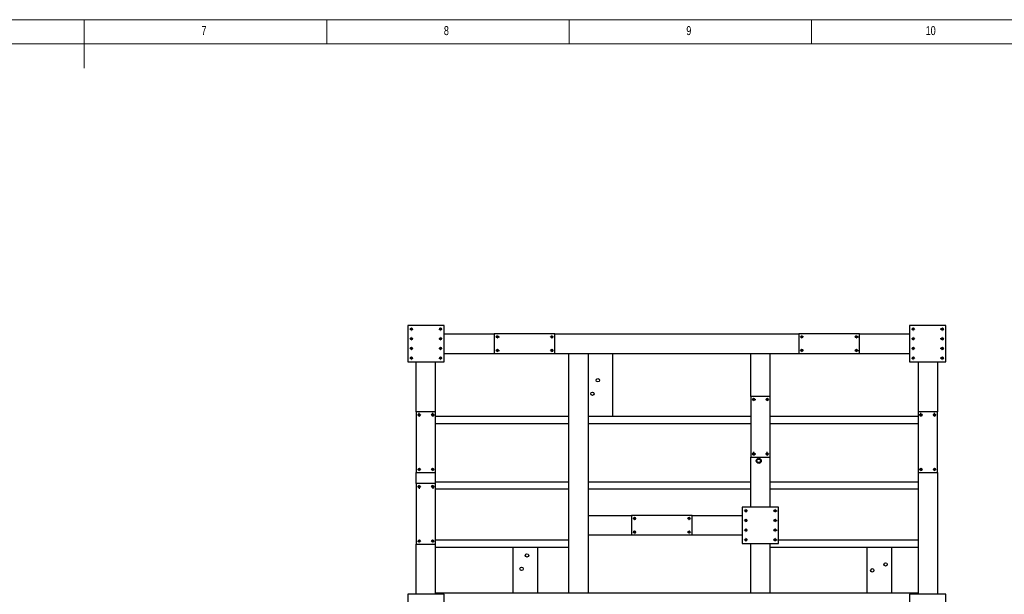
# Model space of a CAD drawing. Header units: millimetres. Extents: x 5 to 3649, y 4 to 418.
# Tile 104 of 105: x 3343 to 3546, y 299 to 418. Entities that reach past the tile are written whole.
import ezdxf

# ---------------------------------------------------------------- set-up
doc = ezdxf.new("R2010")
doc.units = ezdxf.units.MM
doc.linetypes.add('CENTERX2', pattern=[20.32, 12.7, -2.54, 2.54, -2.54])
for name, color, linetype in [('NOTES', 6, 'Continuous'), ('TRAIT-FINS', 9, 'Continuous'), ('TRAIT-MIXTES', 3, 'CENTERX2')]:
    doc.layers.add(name, color=color, linetype=linetype)
doc.layers.add('TRAIT-FORT', color=4, linetype='Continuous', lineweight=25)
doc.styles.add('SLDTEXTSTYLE0', font='TXT', dxfattribs={"width": 0.75})

# ---------------------------------------------------------------- blocks, each defined once
blk = doc.blocks.new('SW_CENTERMARKSYMBOL_569')
at = {"layer": 'TRAIT-MIXTES', "color": 0}
for p, q in [((-0.4, 0), (-0.4125, 0)), ((0, 0), (-0.2, 0)), ((0, 0.4), (0, 0.4125)), ((0, 0), (0, 0.2)), ((0, 0), (0, -0.2)), ((0, 0), (0.2, 0)), ((0.4, 0), (0.4125, 0)), ((0, -0.4), (0, -0.4125))]:
    blk.add_line(p, q, dxfattribs=at)
blk = doc.blocks.new('SW_CENTERMARKSYMBOL_570')
at = {"layer": 'TRAIT-MIXTES', "color": 0}
for p, q in [((-0.4, 0), (-0.4125, 0)), ((0, 0), (-0.2, 0)), ((0, 0.4), (0, 0.4125)), ((0, 0), (0, 0.2)), ((0, 0), (0, -0.2)), ((0, 0), (0.2, 0)), ((0.4, 0), (0.4125, 0)), ((0, -0.4), (0, -0.4125))]:
    blk.add_line(p, q, dxfattribs=at)
blk = doc.blocks.new('SW_CENTERMARKSYMBOL_571')
at = {"layer": 'TRAIT-MIXTES', "color": 0}
for p, q in [((-0.4, 0), (-0.4125, 0)), ((0, 0), (-0.2, 0)), ((0, 0.4), (0, 0.4125)), ((0, 0), (0, 0.2)), ((0, 0), (0, -0.2)), ((0, 0), (0.2, 0)), ((0.4, 0), (0.4125, 0)), ((0, -0.4), (0, -0.4125))]:
    blk.add_line(p, q, dxfattribs=at)
blk = doc.blocks.new('SW_CENTERMARKSYMBOL_572')
at = {"layer": 'TRAIT-MIXTES', "color": 0}
for p, q in [((-0.4, 0), (-0.4125, 0)), ((0, 0), (-0.2, 0)), ((0, 0.4), (0, 0.4125)), ((0, 0), (0, 0.2)), ((0, 0), (0, -0.2)), ((0, 0), (0.2, 0)), ((0.4, 0), (0.4125, 0)), ((0, -0.4), (0, -0.4125))]:
    blk.add_line(p, q, dxfattribs=at)
blk = doc.blocks.new('SW_CENTERMARKSYMBOL_605')
at = {"layer": 'TRAIT-MIXTES', "color": 0}
for p, q in [((-0.4, 0), (-0.4125, 0)), ((0, 0), (-0.2, 0)), ((0, 0.4), (0, 0.4125)), ((0, 0), (0, 0.2)), ((0, 0), (0, -0.2)), ((0, 0), (0.2, 0)), ((0.4, 0), (0.4125, 0)), ((0, -0.4), (0, -0.4125))]:
    blk.add_line(p, q, dxfattribs=at)
blk = doc.blocks.new('SW_CENTERMARKSYMBOL_606')
at = {"layer": 'TRAIT-MIXTES', "color": 0}
for p, q in [((-0.4, 0), (-0.4125, 0)), ((0, 0), (-0.2, 0)), ((0, 0.4), (0, 0.4125)), ((0, 0), (0, 0.2)), ((0, 0), (0, -0.2)), ((0, 0), (0.2, 0)), ((0.4, 0), (0.4125, 0)), ((0, -0.4), (0, -0.4125))]:
    blk.add_line(p, q, dxfattribs=at)
blk = doc.blocks.new('SW_CENTERMARKSYMBOL_607')
at = {"layer": 'TRAIT-MIXTES', "color": 0}
for p, q in [((-0.4, 0), (-0.4125, 0)), ((0, 0), (-0.2, 0)), ((0, 0.4), (0, 0.4125)), ((0, 0), (0, 0.2)), ((0, 0), (0, -0.2)), ((0, 0), (0.2, 0)), ((0.4, 0), (0.4125, 0)), ((0, -0.4), (0, -0.4125))]:
    blk.add_line(p, q, dxfattribs=at)
blk = doc.blocks.new('SW_CENTERMARKSYMBOL_608')
at = {"layer": 'TRAIT-MIXTES', "color": 0}
for p, q in [((-0.4, 0), (-0.4125, 0)), ((0, 0), (-0.2, 0)), ((0, 0.4), (0, 0.4125)), ((0, 0), (0, 0.2)), ((0, 0), (0, -0.2)), ((0, 0), (0.2, 0)), ((0.4, 0), (0.4125, 0)), ((0, -0.4), (0, -0.4125))]:
    blk.add_line(p, q, dxfattribs=at)
blk = doc.blocks.new('SW_CENTERMARKSYMBOL_609')
at = {"layer": 'TRAIT-MIXTES', "color": 0}
for p, q in [((-0.4, 0), (-0.4125, 0)), ((0, 0), (-0.2, 0)), ((0, 0.4), (0, 0.4125)), ((0, 0), (0, 0.2)), ((0, 0), (0, -0.2)), ((0, 0), (0.2, 0)), ((0.4, 0), (0.4125, 0)), ((0, -0.4), (0, -0.4125))]:
    blk.add_line(p, q, dxfattribs=at)
blk = doc.blocks.new('SW_CENTERMARKSYMBOL_610')
at = {"layer": 'TRAIT-MIXTES', "color": 0}
for p, q in [((-0.4, 0), (-0.4125, 0)), ((0, 0), (-0.2, 0)), ((0, 0.4), (0, 0.4125)), ((0, 0), (0, 0.2)), ((0, 0), (0, -0.2)), ((0, 0), (0.2, 0)), ((0.4, 0), (0.4125, 0)), ((0, -0.4), (0, -0.4125))]:
    blk.add_line(p, q, dxfattribs=at)
blk = doc.blocks.new('SW_CENTERMARKSYMBOL_611')
at = {"layer": 'TRAIT-MIXTES', "color": 0}
for p, q in [((-0.4, 0), (-0.4125, 0)), ((0, 0), (-0.2, 0)), ((0, 0.4), (0, 0.4125)), ((0, 0), (0, 0.2)), ((0, 0), (0, -0.2)), ((0, 0), (0.2, 0)), ((0.4, 0), (0.4125, 0)), ((0, -0.4), (0, -0.4125))]:
    blk.add_line(p, q, dxfattribs=at)
blk = doc.blocks.new('SW_CENTERMARKSYMBOL_612')
at = {"layer": 'TRAIT-MIXTES', "color": 0}
for p, q in [((-0.4, 0), (-0.4125, 0)), ((0, 0), (-0.2, 0)), ((0, 0.4), (0, 0.4125)), ((0, 0), (0, 0.2)), ((0, 0), (0, -0.2)), ((0, 0), (0.2, 0)), ((0.4, 0), (0.4125, 0)), ((0, -0.4), (0, -0.4125))]:
    blk.add_line(p, q, dxfattribs=at)
blk = doc.blocks.new('SW_CENTERMARKSYMBOL_695')
at = {"layer": 'TRAIT-MIXTES', "color": 0}
for p, q in [((-0.4, 0), (-0.4125, 0)), ((0, 0), (-0.2, 0)), ((0, 0.4), (0, 0.4125)), ((0, 0), (0, 0.2)), ((0, 0), (0, -0.2)), ((0, 0), (0.2, 0)), ((0.4, 0), (0.4125, 0)), ((0, -0.4), (0, -0.4125))]:
    blk.add_line(p, q, dxfattribs=at)
blk = doc.blocks.new('SW_CENTERMARKSYMBOL_696')
at = {"layer": 'TRAIT-MIXTES', "color": 0}
for p, q in [((-0.4, 0), (-0.4125, 0)), ((0, 0), (-0.2, 0)), ((0, 0.4), (0, 0.4125)), ((0, 0), (0, 0.2)), ((0, 0), (0, -0.2)), ((0, 0), (0.2, 0)), ((0.4, 0), (0.4125, 0)), ((0, -0.4), (0, -0.4125))]:
    blk.add_line(p, q, dxfattribs=at)
blk = doc.blocks.new('SW_CENTERMARKSYMBOL_697')
at = {"layer": 'TRAIT-MIXTES', "color": 0}
for p, q in [((-0.4, 0), (-0.4125, 0)), ((0, 0), (-0.2, 0)), ((0, 0.4), (0, 0.4125)), ((0, 0), (0, 0.2)), ((0, 0), (0, -0.2)), ((0, 0), (0.2, 0)), ((0.4, 0), (0.4125, 0)), ((0, -0.4), (0, -0.4125))]:
    blk.add_line(p, q, dxfattribs=at)
blk = doc.blocks.new('SW_CENTERMARKSYMBOL_698')
at = {"layer": 'TRAIT-MIXTES', "color": 0}
for p, q in [((-0.4, 0), (-0.4125, 0)), ((0, 0), (-0.2, 0)), ((0, 0.4), (0, 0.4125)), ((0, 0), (0, 0.2)), ((0, 0), (0, -0.2)), ((0, 0), (0.2, 0)), ((0.4, 0), (0.4125, 0)), ((0, -0.4), (0, -0.4125))]:
    blk.add_line(p, q, dxfattribs=at)
blk = doc.blocks.new('SW_CENTERMARKSYMBOL_699')
at = {"layer": 'TRAIT-MIXTES', "color": 0}
for p, q in [((-0.4, 0), (-0.4125, 0)), ((0, 0), (-0.2, 0)), ((0, 0.4), (0, 0.4125)), ((0, 0), (0, 0.2)), ((0, 0), (0, -0.2)), ((0, 0), (0.2, 0)), ((0.4, 0), (0.4125, 0)), ((0, -0.4), (0, -0.4125))]:
    blk.add_line(p, q, dxfattribs=at)
blk = doc.blocks.new('SW_CENTERMARKSYMBOL_700')
at = {"layer": 'TRAIT-MIXTES', "color": 0}
for p, q in [((-0.4, 0), (-0.4125, 0)), ((0, 0), (-0.2, 0)), ((0, 0.4), (0, 0.4125)), ((0, 0), (0, 0.2)), ((0, 0), (0, -0.2)), ((0, 0), (0.2, 0)), ((0.4, 0), (0.4125, 0)), ((0, -0.4), (0, -0.4125))]:
    blk.add_line(p, q, dxfattribs=at)
blk = doc.blocks.new('SW_CENTERMARKSYMBOL_701')
at = {"layer": 'TRAIT-MIXTES', "color": 0}
for p, q in [((-0.4, 0), (-0.4125, 0)), ((0, 0), (-0.2, 0)), ((0, 0.4), (0, 0.4125)), ((0, 0), (0, 0.2)), ((0, 0), (0, -0.2)), ((0, 0), (0.2, 0)), ((0.4, 0), (0.4125, 0)), ((0, -0.4), (0, -0.4125))]:
    blk.add_line(p, q, dxfattribs=at)
blk = doc.blocks.new('SW_CENTERMARKSYMBOL_702')
at = {"layer": 'TRAIT-MIXTES', "color": 0}
for p, q in [((-0.4, 0), (-0.4125, 0)), ((0, 0), (-0.2, 0)), ((0, 0.4), (0, 0.4125)), ((0, 0), (0, 0.2)), ((0, 0), (0, -0.2)), ((0, 0), (0.2, 0)), ((0.4, 0), (0.4125, 0)), ((0, -0.4), (0, -0.4125))]:
    blk.add_line(p, q, dxfattribs=at)
blk = doc.blocks.new('SW_CENTERMARKSYMBOL_743')
at = {"layer": 'TRAIT-MIXTES', "color": 0}
for p, q in [((-0.4, 0), (-0.4125, 0)), ((0, 0), (-0.2, 0)), ((0, 0.4), (0, 0.4125)), ((0, 0), (0, 0.2)), ((0, 0), (0, -0.2)), ((0, 0), (0.2, 0)), ((0.4, 0), (0.4125, 0)), ((0, -0.4), (0, -0.4125))]:
    blk.add_line(p, q, dxfattribs=at)
blk = doc.blocks.new('SW_CENTERMARKSYMBOL_744')
at = {"layer": 'TRAIT-MIXTES', "color": 0}
for p, q in [((-0.4, 0), (-0.4125, 0)), ((0, 0), (-0.2, 0)), ((0, 0.4), (0, 0.4125)), ((0, 0), (0, 0.2)), ((0, 0), (0, -0.2)), ((0, 0), (0.2, 0)), ((0.4, 0), (0.4125, 0)), ((0, -0.4), (0, -0.4125))]:
    blk.add_line(p, q, dxfattribs=at)
blk = doc.blocks.new('SW_CENTERMARKSYMBOL_745')
at = {"layer": 'TRAIT-MIXTES', "color": 0}
for p, q in [((-0.4, 0), (-0.4125, 0)), ((0, 0), (-0.2, 0)), ((0, 0.4), (0, 0.4125)), ((0, 0), (0, 0.2)), ((0, 0), (0, -0.2)), ((0, 0), (0.2, 0)), ((0.4, 0), (0.4125, 0)), ((0, -0.4), (0, -0.4125))]:
    blk.add_line(p, q, dxfattribs=at)
blk = doc.blocks.new('SW_CENTERMARKSYMBOL_746')
at = {"layer": 'TRAIT-MIXTES', "color": 0}
for p, q in [((-0.4, 0), (-0.4125, 0)), ((0, 0), (-0.2, 0)), ((0, 0.4), (0, 0.4125)), ((0, 0), (0, 0.2)), ((0, 0), (0, -0.2)), ((0, 0), (0.2, 0)), ((0.4, 0), (0.4125, 0)), ((0, -0.4), (0, -0.4125))]:
    blk.add_line(p, q, dxfattribs=at)
blk = doc.blocks.new('SW_CENTERMARKSYMBOL_751')
at = {"layer": 'TRAIT-MIXTES', "color": 0}
for p, q in [((-0.4, 0), (-0.4125, 0)), ((0, 0), (-0.2, 0)), ((0, 0.4), (0, 0.4125)), ((0, 0), (0, 0.2)), ((0, 0), (0, -0.2)), ((0, 0), (0.2, 0)), ((0.4, 0), (0.4125, 0)), ((0, -0.4), (0, -0.4125))]:
    blk.add_line(p, q, dxfattribs=at)
blk = doc.blocks.new('SW_CENTERMARKSYMBOL_752')
at = {"layer": 'TRAIT-MIXTES', "color": 0}
for p, q in [((-0.4, 0), (-0.4125, 0)), ((0, 0), (-0.2, 0)), ((0, 0.4), (0, 0.4125)), ((0, 0), (0, 0.2)), ((0, 0), (0, -0.2)), ((0, 0), (0.2, 0)), ((0.4, 0), (0.4125, 0)), ((0, -0.4), (0, -0.4125))]:
    blk.add_line(p, q, dxfattribs=at)
blk = doc.blocks.new('SW_CENTERMARKSYMBOL_753')
at = {"layer": 'TRAIT-MIXTES', "color": 0}
for p, q in [((-0.4, 0), (-0.4125, 0)), ((0, 0), (-0.2, 0)), ((0, 0.4), (0, 0.4125)), ((0, 0), (0, 0.2)), ((0, 0), (0, -0.2)), ((0, 0), (0.2, 0)), ((0.4, 0), (0.4125, 0)), ((0, -0.4), (0, -0.4125))]:
    blk.add_line(p, q, dxfattribs=at)
blk = doc.blocks.new('SW_CENTERMARKSYMBOL_754')
at = {"layer": 'TRAIT-MIXTES', "color": 0}
for p, q in [((-0.4, 0), (-0.4125, 0)), ((0, 0), (-0.2, 0)), ((0, 0.4), (0, 0.4125)), ((0, 0), (0, 0.2)), ((0, 0), (0, -0.2)), ((0, 0), (0.2, 0)), ((0.4, 0), (0.4125, 0)), ((0, -0.4), (0, -0.4125))]:
    blk.add_line(p, q, dxfattribs=at)
blk = doc.blocks.new('SW_CENTERMARKSYMBOL_765')
at = {"layer": 'TRAIT-MIXTES', "color": 0}
for p, q in [((-0.4, 0), (-0.4125, 0)), ((0, 0), (-0.2, 0)), ((0, 0.4), (0, 0.4125)), ((0, 0), (0, 0.2)), ((0, 0), (0, -0.2)), ((0, 0), (0.2, 0)), ((0.4, 0), (0.4125, 0)), ((0, -0.4), (0, -0.4125))]:
    blk.add_line(p, q, dxfattribs=at)
blk = doc.blocks.new('SW_CENTERMARKSYMBOL_766')
at = {"layer": 'TRAIT-MIXTES', "color": 0}
for p, q in [((-0.4, 0), (-0.4125, 0)), ((0, 0), (-0.2, 0)), ((0, 0.4), (0, 0.4125)), ((0, 0), (0, 0.2)), ((0, 0), (0, -0.2)), ((0, 0), (0.2, 0)), ((0.4, 0), (0.4125, 0)), ((0, -0.4), (0, -0.4125))]:
    blk.add_line(p, q, dxfattribs=at)
blk = doc.blocks.new('SW_CENTERMARKSYMBOL_767')
at = {"layer": 'TRAIT-MIXTES', "color": 0}
for p, q in [((-0.4, 0), (-0.4125, 0)), ((0, 0), (-0.2, 0)), ((0, 0.4), (0, 0.4125)), ((0, 0), (0, 0.2)), ((0, 0), (0, -0.2)), ((0, 0), (0.2, 0)), ((0.4, 0), (0.4125, 0)), ((0, -0.4), (0, -0.4125))]:
    blk.add_line(p, q, dxfattribs=at)
blk = doc.blocks.new('SW_CENTERMARKSYMBOL_768')
at = {"layer": 'TRAIT-MIXTES', "color": 0}
for p, q in [((-0.4, 0), (-0.4125, 0)), ((0, 0), (-0.2, 0)), ((0, 0.4), (0, 0.4125)), ((0, 0), (0, 0.2)), ((0, 0), (0, -0.2)), ((0, 0), (0.2, 0)), ((0.4, 0), (0.4125, 0)), ((0, -0.4), (0, -0.4125))]:
    blk.add_line(p, q, dxfattribs=at)
blk = doc.blocks.new('SW_CENTERMARKSYMBOL_769')
at = {"layer": 'TRAIT-MIXTES', "color": 0}
for p, q in [((-0.4, 0), (-0.4125, 0)), ((0, 0), (-0.2, 0)), ((0, 0.4), (0, 0.4125)), ((0, 0), (0, 0.2)), ((0, 0), (0, -0.2)), ((0, 0), (0.2, 0)), ((0.4, 0), (0.4125, 0)), ((0, -0.4), (0, -0.4125))]:
    blk.add_line(p, q, dxfattribs=at)
blk = doc.blocks.new('SW_CENTERMARKSYMBOL_770')
at = {"layer": 'TRAIT-MIXTES', "color": 0}
for p, q in [((-0.4, 0), (-0.4125, 0)), ((0, 0), (-0.2, 0)), ((0, 0.4), (0, 0.4125)), ((0, 0), (0, 0.2)), ((0, 0), (0, -0.2)), ((0, 0), (0.2, 0)), ((0.4, 0), (0.4125, 0)), ((0, -0.4), (0, -0.4125))]:
    blk.add_line(p, q, dxfattribs=at)
blk = doc.blocks.new('SW_CENTERMARKSYMBOL_771')
at = {"layer": 'TRAIT-MIXTES', "color": 0}
for p, q in [((-0.4, 0), (-0.4125, 0)), ((0, 0), (-0.2, 0)), ((0, 0.4), (0, 0.4125)), ((0, 0), (0, 0.2)), ((0, 0), (0, -0.2)), ((0, 0), (0.2, 0)), ((0.4, 0), (0.4125, 0)), ((0, -0.4), (0, -0.4125))]:
    blk.add_line(p, q, dxfattribs=at)
blk = doc.blocks.new('SW_CENTERMARKSYMBOL_772')
at = {"layer": 'TRAIT-MIXTES', "color": 0}
for p, q in [((-0.4, 0), (-0.4125, 0)), ((0, 0), (-0.2, 0)), ((0, 0.4), (0, 0.4125)), ((0, 0), (0, 0.2)), ((0, 0), (0, -0.2)), ((0, 0), (0.2, 0)), ((0.4, 0), (0.4125, 0)), ((0, -0.4), (0, -0.4125))]:
    blk.add_line(p, q, dxfattribs=at)
blk = doc.blocks.new('SW_CENTERMARKSYMBOL_801')
at = {"layer": 'TRAIT-MIXTES', "color": 0}
for p, q in [((-0.4, 0), (-0.4125, 0)), ((0, 0), (-0.2, 0)), ((0, 0.4), (0, 0.4125)), ((0, 0), (0, 0.2)), ((0, 0), (0, -0.2)), ((0, 0), (0.2, 0)), ((0.4, 0), (0.4125, 0)), ((0, -0.4), (0, -0.4125))]:
    blk.add_line(p, q, dxfattribs=at)
blk = doc.blocks.new('SW_CENTERMARKSYMBOL_802')
at = {"layer": 'TRAIT-MIXTES', "color": 0}
for p, q in [((-0.4, 0), (-0.4125, 0)), ((0, 0), (-0.2, 0)), ((0, 0.4), (0, 0.4125)), ((0, 0), (0, 0.2)), ((0, 0), (0, -0.2)), ((0, 0), (0.2, 0)), ((0.4, 0), (0.4125, 0)), ((0, -0.4), (0, -0.4125))]:
    blk.add_line(p, q, dxfattribs=at)
blk = doc.blocks.new('SW_CENTERMARKSYMBOL_803')
at = {"layer": 'TRAIT-MIXTES', "color": 0}
for p, q in [((-0.4, 0), (-0.4125, 0)), ((0, 0), (-0.2, 0)), ((0, 0.4), (0, 0.4125)), ((0, 0), (0, 0.2)), ((0, 0), (0, -0.2)), ((0, 0), (0.2, 0)), ((0.4, 0), (0.4125, 0)), ((0, -0.4), (0, -0.4125))]:
    blk.add_line(p, q, dxfattribs=at)
blk = doc.blocks.new('SW_CENTERMARKSYMBOL_804')
at = {"layer": 'TRAIT-MIXTES', "color": 0}
for p, q in [((-0.4, 0), (-0.4125, 0)), ((0, 0), (-0.2, 0)), ((0, 0.4), (0, 0.4125)), ((0, 0), (0, 0.2)), ((0, 0), (0, -0.2)), ((0, 0), (0.2, 0)), ((0.4, 0), (0.4125, 0)), ((0, -0.4), (0, -0.4125))]:
    blk.add_line(p, q, dxfattribs=at)
blk = doc.blocks.new('SW_CENTERMARKSYMBOL_807')
at = {"layer": 'TRAIT-MIXTES', "color": 0}
for p, q in [((-0.4, 0), (-0.4125, 0)), ((0, 0), (-0.2, 0)), ((0, 0.4), (0, 0.4125)), ((0, 0), (0, 0.2)), ((0, 0), (0, -0.2)), ((0, 0), (0.2, 0)), ((0.4, 0), (0.4125, 0)), ((0, -0.4), (0, -0.4125))]:
    blk.add_line(p, q, dxfattribs=at)
blk = doc.blocks.new('SW_CENTERMARKSYMBOL_808')
at = {"layer": 'TRAIT-MIXTES', "color": 0}
for p, q in [((-0.4, 0), (-0.4125, 0)), ((0, 0), (-0.2, 0)), ((0, 0.4), (0, 0.4125)), ((0, 0), (0, 0.2)), ((0, 0), (0, -0.2)), ((0, 0), (0.2, 0)), ((0.4, 0), (0.4125, 0)), ((0, -0.4), (0, -0.4125))]:
    blk.add_line(p, q, dxfattribs=at)
blk = doc.blocks.new('SW_CENTERMARKSYMBOL_809')
at = {"layer": 'TRAIT-MIXTES', "color": 0}
for p, q in [((-0.4, 0), (-0.4125, 0)), ((0, 0), (-0.2, 0)), ((0, 0.4), (0, 0.4125)), ((0, 0), (0, 0.2)), ((0, 0), (0, -0.2)), ((0, 0), (0.2, 0)), ((0.4, 0), (0.4125, 0)), ((0, -0.4), (0, -0.4125))]:
    blk.add_line(p, q, dxfattribs=at)
blk = doc.blocks.new('SW_CENTERMARKSYMBOL_810')
at = {"layer": 'TRAIT-MIXTES', "color": 0}
for p, q in [((-0.4, 0), (-0.4125, 0)), ((0, 0), (-0.2, 0)), ((0, 0.4), (0, 0.4125)), ((0, 0), (0, 0.2)), ((0, 0), (0, -0.2)), ((0, 0), (0.2, 0)), ((0.4, 0), (0.4125, 0)), ((0, -0.4), (0, -0.4125))]:
    blk.add_line(p, q, dxfattribs=at)
blk = doc.blocks.new('SW_CENTERMARKSYMBOL_847')
at = {"layer": 'TRAIT-MIXTES', "color": 0}
for p, q in [((-0.4, 0), (-0.4125, 0)), ((0, 0), (-0.2, 0)), ((0, 0.4), (0, 0.4125)), ((0, 0), (0, 0.2)), ((0, 0), (0, -0.2)), ((0, 0), (0.2, 0)), ((0.4, 0), (0.4125, 0)), ((0, -0.4), (0, -0.4125))]:
    blk.add_line(p, q, dxfattribs=at)
blk = doc.blocks.new('SW_CENTERMARKSYMBOL_848')
at = {"layer": 'TRAIT-MIXTES', "color": 0}
for p, q in [((-0.4, 0), (-0.4125, 0)), ((0, 0), (-0.2, 0)), ((0, 0.4), (0, 0.4125)), ((0, 0), (0, 0.2)), ((0, 0), (0, -0.2)), ((0, 0), (0.2, 0)), ((0.4, 0), (0.4125, 0)), ((0, -0.4), (0, -0.4125))]:
    blk.add_line(p, q, dxfattribs=at)
blk = doc.blocks.new('SW_CENTERMARKSYMBOL_849')
at = {"layer": 'TRAIT-MIXTES', "color": 0}
for p, q in [((-0.4, 0), (-0.4125, 0)), ((0, 0), (-0.2, 0)), ((0, 0.4), (0, 0.4125)), ((0, 0), (0, 0.2)), ((0, 0), (0, -0.2)), ((0, 0), (0.2, 0)), ((0.4, 0), (0.4125, 0)), ((0, -0.4), (0, -0.4125))]:
    blk.add_line(p, q, dxfattribs=at)
blk = doc.blocks.new('SW_CENTERMARKSYMBOL_850')
at = {"layer": 'TRAIT-MIXTES', "color": 0}
for p, q in [((-0.4, 0), (-0.4125, 0)), ((0, 0), (-0.2, 0)), ((0, 0.4), (0, 0.4125)), ((0, 0), (0, 0.2)), ((0, 0), (0, -0.2)), ((0, 0), (0.2, 0)), ((0.4, 0), (0.4125, 0)), ((0, -0.4), (0, -0.4125))]:
    blk.add_line(p, q, dxfattribs=at)
blk = doc.blocks.new('SW_CENTERMARKSYMBOL_851')
at = {"layer": 'TRAIT-MIXTES', "color": 0}
for p, q in [((-0.4, 0), (-0.4125, 0)), ((0, 0), (-0.2, 0)), ((0, 0.4), (0, 0.4125)), ((0, 0), (0, 0.2)), ((0, 0), (0, -0.2)), ((0, 0), (0.2, 0)), ((0.4, 0), (0.4125, 0)), ((0, -0.4), (0, -0.4125))]:
    blk.add_line(p, q, dxfattribs=at)
blk = doc.blocks.new('SW_CENTERMARKSYMBOL_852')
at = {"layer": 'TRAIT-MIXTES', "color": 0}
for p, q in [((-0.4, 0), (-0.4125, 0)), ((0, 0), (-0.2, 0)), ((0, 0.4), (0, 0.4125)), ((0, 0), (0, 0.2)), ((0, 0), (0, -0.2)), ((0, 0), (0.2, 0)), ((0.4, 0), (0.4125, 0)), ((0, -0.4), (0, -0.4125))]:
    blk.add_line(p, q, dxfattribs=at)
blk = doc.blocks.new('SW_CENTERMARKSYMBOL_853')
at = {"layer": 'TRAIT-MIXTES', "color": 0}
for p, q in [((-0.4, 0), (-0.4125, 0)), ((0, 0), (-0.2, 0)), ((0, 0.4), (0, 0.4125)), ((0, 0), (0, 0.2)), ((0, 0), (0, -0.2)), ((0, 0), (0.2, 0)), ((0.4, 0), (0.4125, 0)), ((0, -0.4), (0, -0.4125))]:
    blk.add_line(p, q, dxfattribs=at)
blk = doc.blocks.new('SW_CENTERMARKSYMBOL_854')
at = {"layer": 'TRAIT-MIXTES', "color": 0}
for p, q in [((-0.4, 0), (-0.4125, 0)), ((0, 0), (-0.2, 0)), ((0, 0.4), (0, 0.4125)), ((0, 0), (0, 0.2)), ((0, 0), (0, -0.2)), ((0, 0), (0.2, 0)), ((0.4, 0), (0.4125, 0)), ((0, -0.4), (0, -0.4125))]:
    blk.add_line(p, q, dxfattribs=at)

msp = doc.modelspace()

# ---------------------------------------------------------------- linework, layer by layer
at = {"lineweight": 18}
for p, q in [((3648.645418, 417.502142), (3064.645418, 417.502142)), ((3356.645418, 417.502142), (3356.645418, 407.502142)), ((3406.645418, 412.502142), (3406.645418, 417.502142)), ((3456.645418, 417.502142), (3456.645418, 412.502142)), ((3506.645418, 412.502142), (3506.645418, 417.502142)), ((3643.645418, 412.502142), (3069.645418, 412.502142))]:
    msp.add_line(p, q, dxfattribs=at)
at = {"layer": 'TRAIT-FINS', "lineweight": 18}
for centre in [(3424.115008, 353.617963), (3430.115008, 353.617963), (3527.615008, 353.617963), (3533.615008, 353.617963), (3424.115008, 351.617963), (3430.115008, 351.617963), (3441.840008, 352.017963), (3453.090008, 352.017963), (3504.640008, 352.017963), (3515.890008, 352.017963), (3527.615008, 351.617963), (3533.615008, 351.617963), (3424.115008, 349.617963), (3430.115008, 349.617963), (3441.840008, 349.217963), (3453.090008, 349.217963), (3504.640008, 349.217963), (3515.890008, 349.217963), (3527.615008, 349.617963), (3533.615008, 349.617963), (3424.115008, 347.617963), (3430.115008, 347.617963), (3527.615008, 347.617963), (3533.615008, 347.617963), (3494.715008, 339.092963), (3497.515008, 339.092963), (3425.715008, 335.892963), (3428.515008, 335.892963), (3529.215008, 335.892963), (3532.015008, 335.892963), (3494.715008, 327.842963), (3497.515008, 327.842963), (3425.715008, 324.642963), (3428.515008, 324.642963), (3529.215008, 324.642963), (3532.015008, 324.642963), (3425.715008, 321.092963), (3428.515008, 321.092963), (3493.115008, 316.117963), (3499.115008, 316.117963), (3470.140008, 314.517963), (3481.390008, 314.517963), (3493.115008, 314.117963), (3499.115008, 314.117963), (3470.140008, 311.717963), (3481.390008, 311.717963), (3493.115008, 312.117963), (3499.115008, 312.117963), (3425.715008, 309.842963), (3428.515008, 309.842963), (3493.115008, 310.117963), (3499.115008, 310.117963)]:
    msp.add_arc(centre, 0.25, 255, 195, dxfattribs=at)
at = {"layer": 'TRAIT-FORT', "lineweight": 25}
for p, q in [((3430.865008, 354.367963), (3423.365008, 354.367963)), ((3423.365008, 354.367963), (3423.365008, 346.867963)), ((3430.865008, 346.867963), (3430.865008, 354.367963)), ((3534.365008, 354.367963), (3526.865008, 354.367963)), ((3526.865008, 354.367963), (3526.865008, 346.867963)), ((3534.365008, 346.867963), (3534.365008, 354.367963)), ((3430.865008, 352.617963), (3441.215008, 352.617963)), ((3453.715008, 352.617963), (3441.215008, 352.617963)), ((3441.215008, 352.617963), (3441.215008, 348.617963)), ((3453.715008, 352.617963), (3504.015008, 352.617963)), ((3453.715008, 348.617963), (3453.715008, 352.617963)), ((3516.515008, 352.617963), (3504.015008, 352.617963)), ((3504.015008, 352.617963), (3504.015008, 348.617963)), ((3516.515008, 352.617963), (3526.865008, 352.617963)), ((3516.515008, 348.617963), (3516.515008, 352.617963)), ((3430.865008, 348.617963), (3441.215008, 348.617963)), ((3441.215008, 348.617963), (3453.715008, 348.617963)), ((3453.715008, 348.617963), (3456.615008, 348.617963)), ((3456.615008, 299.117963), (3456.615008, 348.617963)), ((3456.615008, 348.617963), (3456.915008, 348.617963)), ((3456.915008, 348.617963), (3460.315008, 348.617963)), ((3460.315008, 348.617963), (3460.615008, 348.617963)), ((3460.615008, 315.117963), (3460.615008, 348.617963)), ((3460.615008, 348.617963), (3494.115008, 348.617963)), ((3465.615008, 348.617963), (3465.615008, 335.617832)), ((3494.115008, 339.717963), (3494.115008, 348.617963)), ((3494.115008, 348.617963), (3494.415008, 348.617963)), ((3494.415008, 348.617963), (3497.815008, 348.617963)), ((3497.815008, 348.617963), (3498.115008, 348.617963)), ((3498.115008, 339.717963), (3498.115008, 348.617963)), ((3498.115008, 348.617963), (3504.015008, 348.617963)), ((3504.015008, 348.617963), (3516.515008, 348.617963)), ((3516.515008, 348.617963), (3526.865008, 348.617963)), ((3423.365008, 346.867963), (3430.865008, 346.867963)), ((3425.115008, 336.517963), (3425.115008, 346.867963)), ((3429.115008, 336.517963), (3429.115008, 346.867963)), ((3526.865008, 346.867963), (3534.365008, 346.867963)), ((3528.615008, 346.867963), (3528.615008, 336.517963)), ((3532.615008, 346.867963), (3532.615008, 336.517963)), ((3494.115008, 339.717963), (3494.115008, 327.217963)), ((3498.115008, 339.717963), (3494.115008, 339.717963)), ((3498.115008, 327.217963), (3498.115008, 339.717963)), ((3425.115008, 336.517963), (3425.115008, 324.017963)), ((3429.115008, 336.517963), (3425.115008, 336.517963)), ((3429.115008, 324.017963), (3429.115008, 336.517963)), ((3429.115008, 335.617832), (3456.615008, 335.617832)), ((3460.615008, 335.617832), (3494.115008, 335.617832)), ((3498.115008, 335.617832), (3528.615008, 335.617832)), ((3528.615008, 336.517963), (3528.615008, 324.017963)), ((3532.615008, 336.517963), (3528.615008, 336.517963)), ((3532.615008, 324.017963), (3532.615008, 336.517963)), ((3429.115008, 334.117832), (3456.615008, 334.117832)), ((3460.615008, 334.117832), (3494.115008, 334.117832)), ((3498.115008, 334.117832), (3528.615008, 334.117832)), ((3494.115008, 316.867963), (3494.115008, 327.217963)), ((3494.115008, 327.217963), (3498.115008, 327.217963)), ((3498.115008, 316.867963), (3498.115008, 327.217963)), ((3425.115008, 321.717963), (3425.115008, 324.017963)), ((3425.115008, 324.017963), (3429.115008, 324.017963)), ((3429.115008, 321.717963), (3429.115008, 324.017963)), ((3528.615008, 324.017963), (3528.615008, 299.117963)), ((3528.615008, 324.017963), (3532.615008, 324.017963)), ((3532.615008, 324.017963), (3532.615008, 298.867963)), ((3425.115008, 321.717963), (3425.115008, 309.217963)), ((3429.115008, 321.717963), (3425.115008, 321.717963)), ((3429.115008, 322.117832), (3456.615008, 322.117832)), ((3429.115008, 309.217963), (3429.115008, 321.717963)), ((3460.615008, 322.117832), (3494.115008, 322.117832)), ((3498.115008, 322.117832), (3528.615008, 322.117832)), ((3429.115008, 320.617832), (3456.615008, 320.617832)), ((3460.615008, 320.617832), (3494.115008, 320.617832)), ((3498.115008, 320.617832), (3528.615008, 320.617832)), ((3499.865008, 316.867963), (3492.365008, 316.867963)), ((3492.365008, 316.867963), (3492.365008, 309.367963)), ((3499.865008, 309.367963), (3499.865008, 316.867963)), ((3460.615008, 315.117963), (3469.515008, 315.117963)), ((3460.615008, 314.817963), (3460.615008, 315.117963)), ((3460.615008, 311.417963), (3460.615008, 314.817963)), ((3469.515008, 315.117963), (3469.515008, 311.117963)), ((3482.015008, 315.117963), (3469.515008, 315.117963)), ((3482.015008, 315.117963), (3492.365008, 315.117963)), ((3482.015008, 311.117963), (3482.015008, 315.117963)), ((3460.615008, 311.117963), (3460.615008, 311.417963)), ((3460.615008, 311.117963), (3469.515008, 311.117963)), ((3460.615008, 299.117963), (3460.615008, 311.117963)), ((3469.515008, 311.117963), (3482.015008, 311.117963)), ((3482.015008, 311.117963), (3492.365008, 311.117963)), ((3425.115008, 298.867963), (3425.115008, 309.217963)), ((3425.115008, 309.217963), (3429.115008, 309.217963)), ((3429.115008, 310.117832), (3456.615008, 310.117832)), ((3429.115008, 299.117963), (3429.115008, 309.217963)), ((3492.365008, 309.367963), (3499.865008, 309.367963)), ((3494.115008, 299.117963), (3494.115008, 309.367963)), ((3498.115008, 299.117963), (3498.115008, 309.367963)), ((3498.902508, 310.117832), (3499.327508, 310.117832)), ((3499.865008, 310.117832), (3528.615008, 310.117832)), ((3429.115008, 308.617832), (3456.615008, 308.617832)), ((3445.115008, 299.117963), (3445.115008, 308.617832)), ((3450.115008, 308.617832), (3450.115008, 299.117963)), ((3498.115008, 308.617832), (3528.615008, 308.617832)), ((3518.115008, 299.117963), (3518.115008, 308.617832)), ((3523.115008, 308.617832), (3523.115008, 299.117963)), ((3430.865008, 298.867963), (3423.365008, 298.867963)), ((3423.365008, 298.867963), (3423.365008, 295.367963)), ((3429.115008, 299.117963), (3428.865008, 298.867963)), ((3428.865008, 298.867963), (3429.115008, 299.117963)), ((3456.615008, 299.117963), (3429.115008, 299.117963)), ((3430.865008, 295.367963), (3430.865008, 298.867963)), ((3456.915008, 299.117963), (3456.615008, 299.117963)), ((3460.315008, 299.117963), (3456.915008, 299.117963)), ((3460.615008, 299.117963), (3460.315008, 299.117963)), ((3494.115008, 299.117963), (3460.615008, 299.117963)), ((3494.415008, 299.117963), (3494.115008, 299.117963)), ((3497.815008, 299.117963), (3494.415008, 299.117963)), ((3498.115008, 299.117963), (3497.815008, 299.117963)), ((3528.615008, 299.117963), (3498.115008, 299.117963)), ((3534.365008, 298.867963), (3526.865008, 298.867963)), ((3526.865008, 298.867963), (3526.865008, 295.367963)), ((3528.865008, 298.867963), (3528.615008, 299.117963)), ((3528.615008, 299.117963), (3528.865008, 298.867963)), ((3534.365008, 295.367963), (3534.365008, 298.867963))]:
    msp.add_line(p, q, dxfattribs=at)
for centre, radius in [((3424.115008, 353.617963), 0.2125), ((3430.115008, 353.617963), 0.2125), ((3527.615008, 353.617963), 0.2125), ((3533.615008, 353.617963), 0.2125), ((3424.115008, 351.617963), 0.2125), ((3430.115008, 351.617963), 0.2125), ((3441.840008, 352.017963), 0.2125), ((3453.090008, 352.017963), 0.2125), ((3504.640008, 352.017963), 0.2125), ((3515.890008, 352.017963), 0.2125), ((3527.615008, 351.617963), 0.2125), ((3533.615008, 351.617963), 0.2125), ((3424.115008, 349.617963), 0.2125), ((3430.115008, 349.617963), 0.2125), ((3441.840008, 349.217963), 0.2125), ((3453.090008, 349.217963), 0.2125), ((3504.640008, 349.217963), 0.2125), ((3515.890008, 349.217963), 0.2125), ((3527.615008, 349.617963), 0.2125), ((3533.615008, 349.617963), 0.2125), ((3424.115008, 347.617963), 0.2125), ((3430.115008, 347.617963), 0.2125), ((3527.615008, 347.617963), 0.2125), ((3533.615008, 347.617963), 0.2125), ((3462.565008, 343.067963), 0.35), ((3461.441189, 340.286411), 0.35), ((3494.715008, 339.092963), 0.2125), ((3497.515008, 339.092963), 0.2125), ((3425.715008, 335.892963), 0.2125), ((3428.515008, 335.892963), 0.2125), ((3529.215008, 335.892963), 0.2125), ((3532.015008, 335.892963), 0.2125), ((3494.715008, 327.842963), 0.2125), ((3497.515008, 327.842963), 0.2125), ((3495.746991, 326.425967), 0.525), ((3495.746991, 326.425967), 0.375), ((3425.715008, 324.642963), 0.2125), ((3428.515008, 324.642963), 0.2125), ((3529.215008, 324.642963), 0.2125), ((3532.015008, 324.642963), 0.2125), ((3425.715008, 321.092963), 0.2125), ((3428.515008, 321.092963), 0.2125), ((3493.115008, 316.117963), 0.2125), ((3499.115008, 316.117963), 0.2125), ((3470.140008, 314.517963), 0.2125), ((3481.390008, 314.517963), 0.2125), ((3493.115008, 314.117963), 0.2125), ((3499.115008, 314.117963), 0.2125), ((3470.140008, 311.717963), 0.2125), ((3481.390008, 311.717963), 0.2125), ((3493.115008, 312.117963), 0.2125), ((3499.115008, 312.117963), 0.2125), ((3425.715008, 309.842963), 0.2125), ((3428.515008, 309.842963), 0.2125), ((3493.115008, 310.117963), 0.2125), ((3499.115008, 310.117963), 0.2125), ((3447.955351, 306.907793), 0.35), ((3521.914962, 305.039876), 0.35), ((3446.831531, 304.126241), 0.35), ((3519.174326, 303.819666), 0.35)]:
    msp.add_circle(centre, radius, dxfattribs=at)

# ---------------------------------------------------------------- block references
at = {"layer": 'TRAIT-MIXTES'}
for name, p in [('SW_CENTERMARKSYMBOL_769', (3424.115008, 353.617963)), ('SW_CENTERMARKSYMBOL_768', (3430.115008, 353.617963)), ('SW_CENTERMARKSYMBOL_609', (3527.615008, 353.617963)), ('SW_CENTERMARKSYMBOL_608', (3533.615008, 353.617963)), ('SW_CENTERMARKSYMBOL_770', (3424.115008, 351.617963)), ('SW_CENTERMARKSYMBOL_765', (3430.115008, 351.617963)), ('SW_CENTERMARKSYMBOL_850', (3441.840008, 352.017963)), ('SW_CENTERMARKSYMBOL_848', (3453.090008, 352.017963)), ('SW_CENTERMARKSYMBOL_804', (3504.640008, 352.017963)), ('SW_CENTERMARKSYMBOL_802', (3515.890008, 352.017963)), ('SW_CENTERMARKSYMBOL_610', (3527.615008, 351.617963)), ('SW_CENTERMARKSYMBOL_605', (3533.615008, 351.617963)), ('SW_CENTERMARKSYMBOL_771', (3424.115008, 349.617963)), ('SW_CENTERMARKSYMBOL_767', (3430.115008, 349.617963)), ('SW_CENTERMARKSYMBOL_849', (3441.840008, 349.217963)), ('SW_CENTERMARKSYMBOL_847', (3453.090008, 349.217963)), ('SW_CENTERMARKSYMBOL_803', (3504.640008, 349.217963)), ('SW_CENTERMARKSYMBOL_801', (3515.890008, 349.217963)), ('SW_CENTERMARKSYMBOL_611', (3527.615008, 349.617963)), ('SW_CENTERMARKSYMBOL_607', (3533.615008, 349.617963)), ('SW_CENTERMARKSYMBOL_772', (3424.115008, 347.617963)), ('SW_CENTERMARKSYMBOL_766', (3430.115008, 347.617963)), ('SW_CENTERMARKSYMBOL_612', (3527.615008, 347.617963)), ('SW_CENTERMARKSYMBOL_606', (3533.615008, 347.617963)), ('SW_CENTERMARKSYMBOL_854', (3494.715008, 339.092963)), ('SW_CENTERMARKSYMBOL_853', (3497.515008, 339.092963)), ('SW_CENTERMARKSYMBOL_810', (3425.715008, 335.892963)), ('SW_CENTERMARKSYMBOL_809', (3428.515008, 335.892963)), ('SW_CENTERMARKSYMBOL_572', (3529.215008, 335.892963)), ('SW_CENTERMARKSYMBOL_571', (3532.015008, 335.892963)), ('SW_CENTERMARKSYMBOL_852', (3494.715008, 327.842963)), ('SW_CENTERMARKSYMBOL_851', (3497.515008, 327.842963)), ('SW_CENTERMARKSYMBOL_808', (3425.715008, 324.642963)), ('SW_CENTERMARKSYMBOL_807', (3428.515008, 324.642963)), ('SW_CENTERMARKSYMBOL_570', (3529.215008, 324.642963)), ('SW_CENTERMARKSYMBOL_569', (3532.015008, 324.642963)), ('SW_CENTERMARKSYMBOL_754', (3425.715008, 321.092963)), ('SW_CENTERMARKSYMBOL_753', (3428.515008, 321.092963)), ('SW_CENTERMARKSYMBOL_746', (3470.140008, 314.517963)), ('SW_CENTERMARKSYMBOL_744', (3481.390008, 314.517963)), ('SW_CENTERMARKSYMBOL_699', (3493.115008, 316.117963)), ('SW_CENTERMARKSYMBOL_698', (3499.115008, 316.117963)), ('SW_CENTERMARKSYMBOL_700', (3493.115008, 314.117963)), ('SW_CENTERMARKSYMBOL_695', (3499.115008, 314.117963)), ('SW_CENTERMARKSYMBOL_745', (3470.140008, 311.717963)), ('SW_CENTERMARKSYMBOL_743', (3481.390008, 311.717963)), ('SW_CENTERMARKSYMBOL_701', (3493.115008, 312.117963)), ('SW_CENTERMARKSYMBOL_697', (3499.115008, 312.117963)), ('SW_CENTERMARKSYMBOL_752', (3425.715008, 309.842963)), ('SW_CENTERMARKSYMBOL_751', (3428.515008, 309.842963)), ('SW_CENTERMARKSYMBOL_702', (3493.115008, 310.117963)), ('SW_CENTERMARKSYMBOL_696', (3499.115008, 310.117963))]:
    msp.add_blockref(name, p, dxfattribs=at)

# ---------------------------------------------------------------- texts
at = {"layer": 'NOTES', "attachment_point": 1, "style": 'SLDTEXTSTYLE0'}
for s, insert, char_height in [('7', (3380.812093, 416.170158), 1.852083), ('7', (3380.812093, 416.170158), 1.852083), ('8', (3430.812093, 416.170158), 1.852083), ('8', (3430.812093, 416.170158), 1.852083), ('9', (3480.812093, 416.170158), 1.852083), ('9', (3480.812093, 416.170158), 1.852083), ('10', (3530.187093, 416.170158), 1.8520833), ('10', (3530.187093, 416.170158), 1.8520833)]:
    msp.add_mtext(s, dxfattribs=dict(at, insert=insert, char_height=char_height))

doc.saveas('drawing.dxf')
